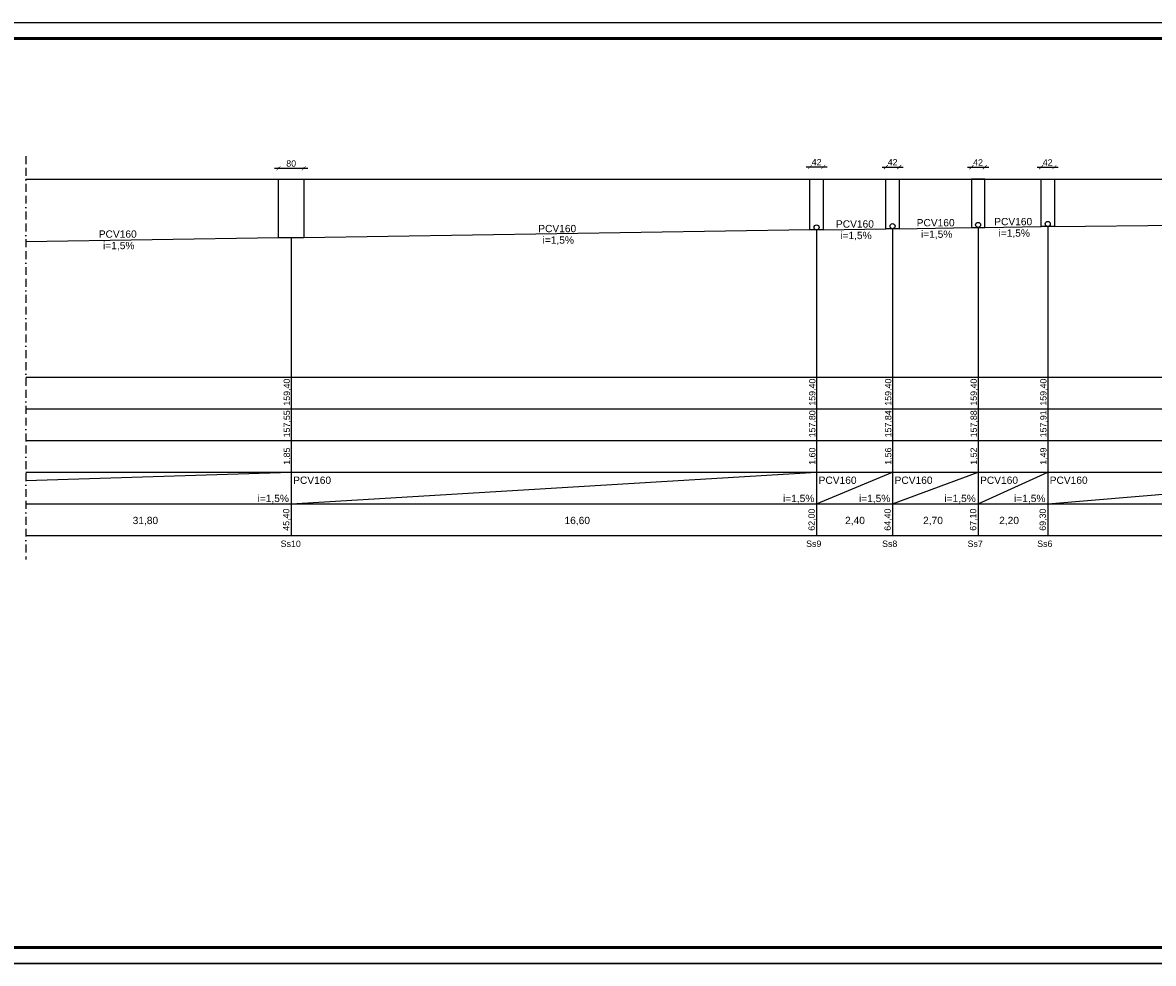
# Model space of a CAD drawing. Extents: x -118729 to -53705, y 33529 to 45095.
# Tile 7 of 83: x -96539 to -92967, y 40985 to 43955. Entities that reach past the tile are written whole.
import ezdxf

# ---------------------------------------------------------------- set-up
doc = ezdxf.new("R2010")
doc.units = 0
doc.header["$LTSCALE"] = 10
doc.header["$MEASUREMENT"] = 0
doc.header["$PDMODE"] = 34
doc.header["$PDSIZE"] = 5
doc.linetypes.add('BORDER2', pattern=[0.875, 0.25, -0.125, 0.25, -0.125, 0, -0.125])
doc.linetypes.add('CONTINOUS', pattern=[0])
doc.layers.get('0').update_dxf_attribs({"color": 9, "linetype": 'CONTINUOUS'})
doc.layers.get('DEFPOINTS').update_dxf_attribs({"color": 9, "linetype": 'CONTINUOUS'})
for name, color, linetype in [('S-deszczowka', 94, 'CONTINUOUS'), ('s_kanaliza', 210, 'CONTINUOUS'), ('S_kanalizacja', 210, 'CONTINUOUS')]:
    doc.layers.add(name, color=color, linetype=linetype)
doc.styles.add('ROMANS', font='arial.ttf', dxfattribs={"height": 20})
doc.dimstyles.new('1-100-_1', dxfattribs={"dimscale": 0.5, "dimtxt": 18, "dimasz": 25, "dimexe": 0, "dimexo": 75, "dimgap": 10, "dimtad": 1, "dimdec": 1, "dimrnd": 0.5, "dimdsep": 46, "dimtxsty": 'ROMANS', "dimblk": 'ARCHTICK', "dimcen": -0.09, "dimdle": 25, "dimclrd": 256, "dimclre": 256, "dimclrt": 6, "dimadec": 1, "dimazin": 0, "dimtfac": 1, "dimtdec": 1, "dimtofl": 0, "dimtmove": 2, "dimatfit": 3, "dimldrblk": 'ARCHTICK', "dimfxl": 0, "dimtolj": 1, "dimarcsym": 0})

# ---------------------------------------------------------------- blocks, each defined once
blk = doc.blocks.new('_ARCHTICK')
at = {"color": 0, "linetype": 'ByBlock', "const_width": 0.15}
blk.add_lwpolyline([(-0.5, -0.5), (0.5, 0.5)], dxfattribs=at)
blk = doc.blocks.new('*D135')
at = {"layer": 'DEFPOINTS', "color": 0, "linetype": 'CONTINOUS', "ltscale": 3}
for p in [(-95650.7, 43495), (-95730.7, 43460.4), (-95650.7, 43460.4)]:
    blk.add_point(p, dxfattribs=at)
at = {"layer": 's_kanaliza', "color": 7, "linetype": 'CONTINOUS', "lineweight": -2, "ltscale": 3}
for p, q in [((-95743.2, 43495), (-95638.2, 43495)), ((-95730.7, 43497.9), (-95730.7, 43495)), ((-95650.7, 43497.9), (-95650.7, 43495))]:
    blk.add_line(p, q, dxfattribs=at)
at = {"layer": 's_kanaliza', "color": 7, "linetype": 'CONTINOUS', "lineweight": -2, "ltscale": 3, "xscale": 12.5, "yscale": 12.5, "zscale": 12.5, "rotation": 180}
blk.add_blockref('_ARCHTICK', (-95730.7, 43495), dxfattribs=at)
at = {"layer": 's_kanaliza', "color": 7, "linetype": 'CONTINOUS', "lineweight": -2, "ltscale": 3, "xscale": 12.5, "yscale": 12.5, "zscale": 12.5}
blk.add_blockref('_ARCHTICK', (-95650.7, 43495), dxfattribs=at)
at = {"layer": 's_kanaliza', "color": 7, "linetype": 'CONTINOUS', "ltscale": 3, "insert": (-95690.7, 43510.2), "char_height": 20, "attachment_point": 5, "style": 'ROMANS'}
blk.add_mtext('\\A1;80', dxfattribs=at)
blk = doc.blocks.new('*D136')
at = {"layer": 'DEFPOINTS', "color": 0, "linetype": 'CONTINOUS', "ltscale": 3}
for p in [(-94009.7, 43499.6), (-94051.7, 43460.4), (-94009.7, 43460.4)]:
    blk.add_point(p, dxfattribs=at)
at = {"layer": 's_kanaliza', "color": 7, "linetype": 'CONTINOUS', "lineweight": -2, "ltscale": 3}
for p, q in [((-94064.2, 43499.6), (-93997.2, 43499.6)), ((-94051.7, 43497.9), (-94051.7, 43499.6)), ((-94009.7, 43497.9), (-94009.7, 43499.6))]:
    blk.add_line(p, q, dxfattribs=at)
at = {"layer": 's_kanaliza', "color": 7, "linetype": 'CONTINOUS', "lineweight": -2, "ltscale": 3, "xscale": 12.5, "yscale": 12.5, "zscale": 12.5, "rotation": 180}
blk.add_blockref('_ARCHTICK', (-94051.7, 43499.6), dxfattribs=at)
at = {"layer": 's_kanaliza', "color": 7, "linetype": 'CONTINOUS', "lineweight": -2, "ltscale": 3, "xscale": 12.5, "yscale": 12.5, "zscale": 12.5}
blk.add_blockref('_ARCHTICK', (-94009.7, 43499.6), dxfattribs=at)
at = {"layer": 's_kanaliza', "color": 7, "linetype": 'CONTINOUS', "ltscale": 3, "insert": (-94030.7, 43514.6), "char_height": 20, "attachment_point": 5, "style": 'ROMANS'}
blk.add_mtext('\\A1;42', dxfattribs=at)
blk = doc.blocks.new('*D137')
at = {"layer": 'DEFPOINTS', "color": 0, "linetype": 'CONTINOUS', "ltscale": 3}
for p in [(-93769.7, 43499), (-93811.7, 43460.4), (-93769.7, 43460.4)]:
    blk.add_point(p, dxfattribs=at)
at = {"layer": 's_kanaliza', "color": 7, "linetype": 'CONTINOUS', "lineweight": -2, "ltscale": 3}
for p, q in [((-93824.2, 43499), (-93757.2, 43499)), ((-93811.7, 43497.9), (-93811.7, 43499)), ((-93769.7, 43497.9), (-93769.7, 43499))]:
    blk.add_line(p, q, dxfattribs=at)
at = {"layer": 's_kanaliza', "color": 7, "linetype": 'CONTINOUS', "lineweight": -2, "ltscale": 3, "xscale": 12.5, "yscale": 12.5, "zscale": 12.5, "rotation": 180}
blk.add_blockref('_ARCHTICK', (-93811.7, 43499), dxfattribs=at)
at = {"layer": 's_kanaliza', "color": 7, "linetype": 'CONTINOUS', "lineweight": -2, "ltscale": 3, "xscale": 12.5, "yscale": 12.5, "zscale": 12.5}
blk.add_blockref('_ARCHTICK', (-93769.7, 43499), dxfattribs=at)
at = {"layer": 's_kanaliza', "color": 7, "linetype": 'CONTINOUS', "ltscale": 3, "insert": (-93790.7, 43514), "char_height": 20, "attachment_point": 5, "style": 'ROMANS'}
blk.add_mtext('\\A1;42', dxfattribs=at)
blk = doc.blocks.new('*D138')
at = {"layer": 'DEFPOINTS', "color": 0, "linetype": 'CONTINOUS', "ltscale": 3}
for p in [(-93499.7, 43498.5), (-93541.7, 43460.4), (-93499.7, 43460.4)]:
    blk.add_point(p, dxfattribs=at)
at = {"layer": 's_kanaliza', "color": 7, "linetype": 'CONTINOUS', "lineweight": -2, "ltscale": 3}
for p, q in [((-93554.2, 43498.5), (-93487.2, 43498.5)), ((-93541.7, 43497.9), (-93541.7, 43498.5)), ((-93499.7, 43497.9), (-93499.7, 43498.5))]:
    blk.add_line(p, q, dxfattribs=at)
at = {"layer": 's_kanaliza', "color": 7, "linetype": 'CONTINOUS', "lineweight": -2, "ltscale": 3, "xscale": 12.5, "yscale": 12.5, "zscale": 12.5, "rotation": 180}
blk.add_blockref('_ARCHTICK', (-93541.7, 43498.5), dxfattribs=at)
at = {"layer": 's_kanaliza', "color": 7, "linetype": 'CONTINOUS', "lineweight": -2, "ltscale": 3, "xscale": 12.5, "yscale": 12.5, "zscale": 12.5}
blk.add_blockref('_ARCHTICK', (-93499.7, 43498.5), dxfattribs=at)
at = {"layer": 's_kanaliza', "color": 7, "linetype": 'CONTINOUS', "ltscale": 3, "insert": (-93520.7, 43513.6), "char_height": 20, "attachment_point": 5, "style": 'ROMANS'}
blk.add_mtext('\\A1;42', dxfattribs=at)
blk = doc.blocks.new('*D139')
at = {"layer": 'DEFPOINTS', "color": 0, "linetype": 'CONTINOUS', "ltscale": 3}
for p in [(-93279.7, 43498.5), (-93321.7, 43460.4), (-93279.7, 43460.4)]:
    blk.add_point(p, dxfattribs=at)
at = {"layer": 's_kanaliza', "color": 7, "linetype": 'CONTINOUS', "lineweight": -2, "ltscale": 3}
for p, q in [((-93334.2, 43498.5), (-93267.2, 43498.5)), ((-93321.7, 43497.9), (-93321.7, 43498.5)), ((-93279.7, 43497.9), (-93279.7, 43498.5))]:
    blk.add_line(p, q, dxfattribs=at)
at = {"layer": 's_kanaliza', "color": 7, "linetype": 'CONTINOUS', "lineweight": -2, "ltscale": 3, "xscale": 12.5, "yscale": 12.5, "zscale": 12.5, "rotation": 180}
blk.add_blockref('_ARCHTICK', (-93321.7, 43498.5), dxfattribs=at)
at = {"layer": 's_kanaliza', "color": 7, "linetype": 'CONTINOUS', "lineweight": -2, "ltscale": 3, "xscale": 12.5, "yscale": 12.5, "zscale": 12.5}
blk.add_blockref('_ARCHTICK', (-93279.7, 43498.5), dxfattribs=at)
at = {"layer": 's_kanaliza', "color": 7, "linetype": 'CONTINOUS', "ltscale": 3, "insert": (-93300.7, 43513.5), "char_height": 20, "attachment_point": 5, "style": 'ROMANS'}
blk.add_mtext('\\A1;42', dxfattribs=at)

msp = doc.modelspace()

# ---------------------------------------------------------------- linework, layer by layer
for p, q in [((-89434.24, 40984.93), (-99826.62, 40984.93)), ((-99826.62, 40984.93), (-89434.24, 40984.93))]:
    msp.add_line(p, q)
at = {"const_width": 10}
msp.add_lwpolyline([(-89484.24, 41034.93), (-99726.62, 41034.93), (-99726.62, 43904.93), (-89484.24, 43904.93)], close=True, dxfattribs=at)
at = {"layer": 'S-deszczowka', "color": 9, "linetype": 'BORDER2', "ltscale": 10}
msp.add_line((-96529.29, 43533.59), (-96529.29, 42259.89), dxfattribs=at)
at = {"layer": 's_kanaliza', "color": 7, "ltscale": 4}
msp.add_line((-99826.62, 43954.93), (-89434.24, 43954.93), dxfattribs=at)
at = {"layer": 's_kanaliza', "color": 7, "linetype": 'CONTINOUS', "ltscale": 3}
for p, q in [((-96529.29, 43460.44), (-89545.94, 43460.44)), ((-94030.74, 43300.44), (-94030.74, 42335.77)), ((-93790.74, 43304.44), (-93790.74, 42335.77)), ((-93520.74, 43308.44), (-93520.74, 42335.77)), ((-93300.74, 43311.44), (-93300.74, 42335.77)), ((-95690.74, 43275.44), (-95690.74, 42335.77)), ((-96529.29, 42509.4), (-95690.74, 42535.77)), ((-95690.74, 42435.77), (-94030.74, 42535.77)), ((-94030.74, 42435.77), (-93790.74, 42535.77)), ((-93790.74, 42435.77), (-93520.74, 42535.77)), ((-93520.74, 42435.77), (-93300.74, 42535.77)), ((-93300.74, 42435.77), (-92100.74, 42535.77))]:
    msp.add_line(p, q, dxfattribs=at)
at = {"layer": 's_kanaliza', "color": 6, "linetype": 'CONTINOUS', "ltscale": 3}
for p, q in [((-94051.74, 43300.44), (-95650.74, 43275.44)), ((-94009.74, 43300.44), (-93811.74, 43304.44)), ((-93769.74, 43304.44), (-93541.74, 43308.44)), ((-93499.74, 43308.44), (-93321.74, 43311.44)), ((-93279.74, 43311.44), (-92121.74, 43323.44)), ((-95730.74, 43275.44), (-96529.29, 43263.08))]:
    msp.add_line(p, q, dxfattribs=at)
for points in [[(-95730.74, 43460.44), (-95650.74, 43460.44), (-95650.74, 43275.44), (-95730.74, 43275.44)], [(-94051.74, 43460.44), (-94009.74, 43460.44), (-94009.74, 43300.44), (-94051.74, 43300.44)], [(-93811.74, 43460.44), (-93769.74, 43460.44), (-93769.74, 43304.44), (-93811.74, 43304.44)], [(-93499.74, 43460.44), (-93541.74, 43460.44), (-93541.74, 43308.44), (-93499.74, 43308.44)], [(-93321.74, 43460.44), (-93279.74, 43460.44), (-93279.74, 43311.44), (-93321.74, 43311.44)]]:
    msp.add_lwpolyline(points, close=True, dxfattribs=at)
for centre in [(-94030.74, 43308.44), (-93790.74, 43312.44), (-93520.74, 43316.44), (-93300.74, 43319.44)]:
    msp.add_circle(centre, 8, dxfattribs=at)
at = {"layer": 'S_kanalizacja', "color": 7, "linetype": 'Continuous'}
for p, q in [((-96529.29, 42835.77), (-89690.74, 42835.77)), ((-96529.29, 42735.77), (-89690.74, 42735.77)), ((-96529.29, 42635.77), (-89690.74, 42635.77)), ((-96529.29, 42535.77), (-89690.74, 42535.77)), ((-96529.29, 42435.77), (-89690.74, 42435.77)), ((-96529.29, 42335.77), (-89690.74, 42335.77))]:
    msp.add_line(p, q, dxfattribs=at)

# ---------------------------------------------------------------- texts
at = {"layer": 'S_kanalizacja', "color": 7, "linetype": 'Continuous', "style": 'ROMANS'}
for s, height, p in [('PCV160', 23.04, (-93969.65, 43307.78)), ('PCV160', 23.04, (-93714.65, 43311.78)), ('PCV160', 23.04, (-93469.65, 43315.28)), ('PCV160', 23.04, (-96298.54, 43275.94)), ('PCV160', 23.04, (-94910.15, 43293.28)), ('i=1,5%%%', 23.04, (-93956.19, 43271.54)), ('i=1,5%%%', 23.04, (-93701.19, 43275.54)), ('i=1,5%%%', 23.04, (-93456.19, 43279.04)), ('i=1,5%%%', 23.04, (-96285.08, 43239.7)), ('i=1,5%%%', 23.04, (-94896.69, 43257.04)), ('PCV160', 23.04, (-95684.43, 42498.77)), ('PCV160', 23.04, (-94024.43, 42498.77)), ('PCV160', 23.04, (-93784.43, 42498.77)), ('PCV160', 23.04, (-93514.43, 42498.77)), ('PCV160', 23.04, (-93294.43, 42498.77)), ('i=1,5%%%', 23.04, (-95797.09, 42441.36)), ('i=1,5%%%', 23.04, (-94137.09, 42441.36)), ('i=1,5%%%', 23.04, (-93897.09, 42441.36)), ('i=1,5%%%', 23.04, (-93627.09, 42441.36)), ('i=1,5%%%', 23.04, (-93407.09, 42441.36)), ('31,80', 23.04, (-96191.52, 42371.74)), ('16,60', 23.04, (-94827.2, 42371.74)), ('2,40', 23.04, (-93940.88, 42371.74)), ('2,70', 23.04, (-93694.41, 42371.74)), ('2,20', 23.04, (-93454.06, 42371.74)), ('Ss10', 20, (-95723.98, 42299.77)), ('Ss9', 20, (-94063.98, 42299.77)), ('Ss8', 20, (-93823.98, 42299.77)), ('Ss7', 20, (-93553.98, 42299.77)), ('Ss6', 20, (-93333.98, 42299.77))]:
    msp.add_text(s, height=height, dxfattribs=at).set_placement(p)
for s, p in [('159,40', (-95694.56, 42745.52)), ('159,40', (-94034.56, 42745.52)), ('159,40', (-93794.56, 42745.52)), ('159,40', (-93524.56, 42745.52)), ('159,40', (-93304.56, 42745.52)), ('157,55', (-95694.56, 42645.52)), ('157,80', (-94034.56, 42645.52)), ('157,84', (-93794.56, 42645.52)), ('157,88', (-93524.56, 42645.52)), ('157,91', (-93304.56, 42645.52)), ('1,85', (-95694.56, 42559.01)), ('1,60', (-94034.56, 42559.01)), ('1,56', (-93794.56, 42559.01)), ('1,52', (-93524.56, 42559.01)), ('1,49', (-93304.56, 42559.01)), ('45,40', (-95696.5, 42350.76)), ('62,00', (-94036.5, 42350.76)), ('64,40', (-93796.5, 42350.76)), ('67,10', (-93526.5, 42350.76)), ('69,30', (-93306.5, 42350.76))]:
    msp.add_text(s, height=20, rotation=90, dxfattribs=at).set_placement(p)

# ---------------------------------------------------------------- dimensions: what is measured, and where the dimension line sits
at = {"layer": 's_kanaliza', "color": 7, "linetype": 'CONTINOUS', "ltscale": 3}
for p1, p2, distance, picture, middle in [((-95730.74, 43460.44), (-95650.74, 43460.44), 34.51, '*D135', (-95690.74, 43510.16)), ((-94051.74, 43460.44), (-94009.74, 43460.44), 39.14, '*D136', (-94030.74, 43514.63)), ((-93811.74, 43460.44), (-93769.74, 43460.44), 38.55, '*D137', (-93790.74, 43514.03)), ((-93541.74, 43460.44), (-93499.74, 43460.44), 38.07, '*D138', (-93520.74, 43513.55)), ((-93321.74, 43460.44), (-93279.74, 43460.44), 38.04, '*D139', (-93300.74, 43513.52))]:
    dim = msp.add_aligned_dim(p1=p1, p2=p2, distance=distance, dimstyle='1-100-_1', override={"dimtxsty": 'ROMANS', "dimclrd": 7, "dimclre": 7, "dimclrt": 7, "dimldrblk": 'ARCHTICK'}, dxfattribs=at)
    dim.commit()
    dim.dimension.update_dxf_attribs({"geometry": picture, "text_midpoint": middle})

doc.saveas('drawing.dxf')
